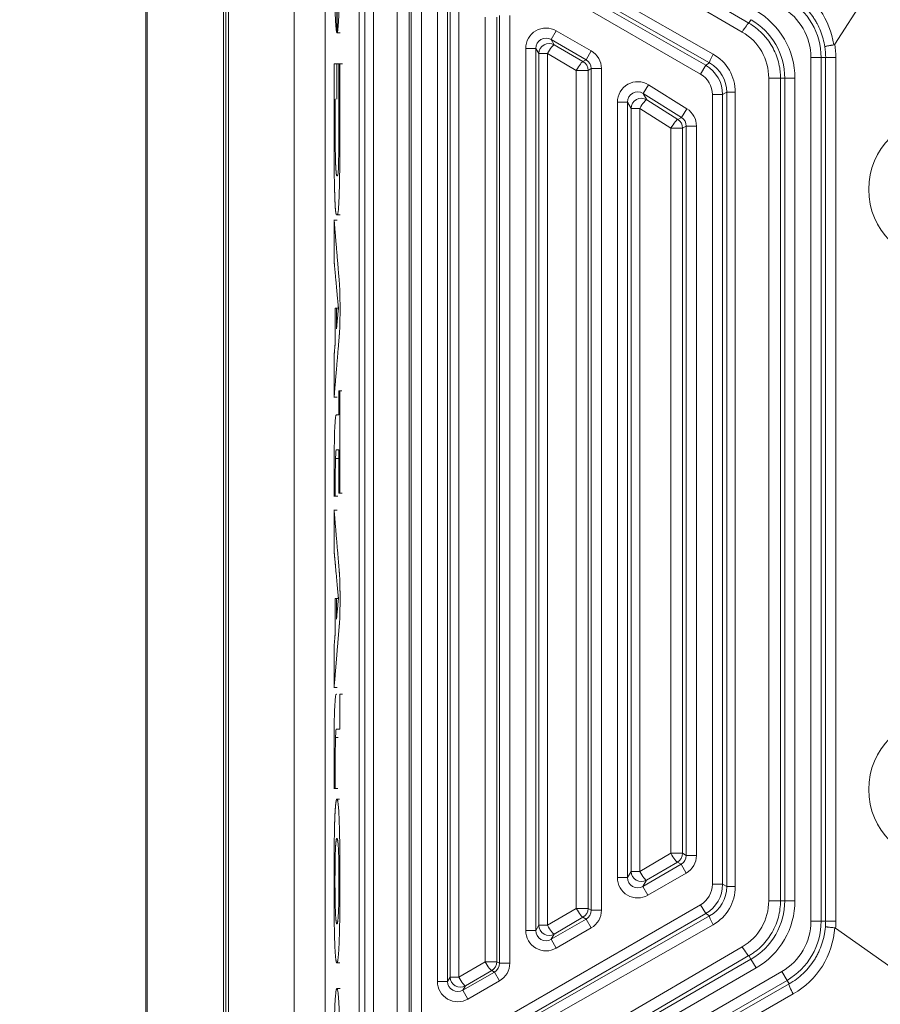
# Model space of a CAD drawing. Header units: millimetres. Extents: x 4 to 836, y 5 to 589.
# Tile 137 of 163: x 653 to 678, y 307 to 336. Entities that reach past the tile are written whole.
import ezdxf

# ---------------------------------------------------------------- set-up
doc = ezdxf.new("R2010")
doc.units = ezdxf.units.MM
doc.layers.add('1', color=7, linetype='Continuous', true_color=0xffffff)
doc.styles.add('ideas_simplex', font='simplex.shx')
doc.dimstyles.get("Standard").update_dxf_attribs({"dimtxt": 0.18, "dimasz": 0.18, "dimexe": 0.18, "dimexo": 0.0625, "dimgap": 0.09, "dimtad": 0, "dimtih": 1, "dimtoh": 1, "dimdec": 4, "dimzin": 0, "dimdsep": 46, "dimtxsty": 'Standard', "dimcen": 0.09, "dimadec": 0, "dimazin": 0, "dimtfac": 1, "dimtdec": 4, "dimtofl": 0, "dimtmove": 0, "dimatfit": 3, "dimfxl": 1, "dimtolj": 1, "dimtzin": 0, "dimarcsym": 0})

# ---------------------------------------------------------------- blocks, each defined once
blk = doc.blocks.new('_U5')
at = {"layer": '1', "color": 152, "lineweight": 13}
for p, q in [((691.391509, 321.859267), (806.925403, 321.859267)), ((663.165133, 260.359191), (806.925403, 260.359191))]:
    blk.add_line(p, q, dxfattribs=at)
at = {"layer": '1', "color": 27, "lineweight": 13}
blk.add_line((804.925403, 321.859267), (804.925403, 260.359191), dxfattribs=at)
at = {"layer": '1', "color": 87, "lineweight": 25}
for p, q in [((803.425403, 299.696729), (797.800403, 299.696729)), ((797.800403, 299.696729), (797.800403, 298.196729)), ((803.425403, 298.196729), (803.425403, 299.696729)), ((797.800403, 284.021729), (797.800403, 282.521729)), ((803.425403, 282.521729), (803.425403, 284.021729)), ((797.800403, 282.521729), (803.425403, 282.521729))]:
    blk.add_line(p, q, dxfattribs=at)
at = {"layer": '1', "color": 27, "lineweight": 18}
for points in [[(804.925403, 321.859267), (805.454384, 318.859269), (804.396422, 318.859265)], [(804.925403, 260.359191), (804.396422, 263.359189), (805.454384, 263.359193)]]:
    blk.add_solid(points, dxfattribs=at)
at = {"layer": '1', "color": 87, "linetype": 'Continuous', "lineweight": 25, "char_height": 3, "attachment_point": 7, "rotation": 90, "line_spacing_factor": 1.204819, "style": 'ideas_simplex'}
for s, insert in [('\\W1.2558;2.421', (803.271903, 283.969229)), ('\\W1.2097;61,5', (795.959403, 285.454229))]:
    blk.add_mtext(s, dxfattribs=dict(at, insert=insert))
blk = doc.blocks.new('_U6')
at = {"layer": '1', "color": 152, "lineweight": 13}
for p, q in [((707.915586, 361.359343), (604.33873, 361.359343)), ((696.641509, 245.904525), (604.338729, 245.904525))]:
    blk.add_line(p, q, dxfattribs=at)
at = {"layer": '1', "color": 27, "lineweight": 13}
blk.add_line((606.338729, 245.904525), (606.33873, 361.359343), dxfattribs=at)
at = {"layer": '1', "color": 87, "lineweight": 25}
for p, q in [((604.83873, 310.734434), (599.21373, 310.734434)), ((599.21373, 310.734434), (599.21373, 309.234434)), ((604.83873, 309.234434), (604.83873, 310.734434)), ((599.21373, 298.029434), (599.21373, 296.529434)), ((604.83873, 296.529434), (604.83873, 298.029434)), ((599.21373, 296.529434), (604.83873, 296.529434))]:
    blk.add_line(p, q, dxfattribs=at)
at = {"layer": '1', "color": 27, "lineweight": 18}
for points in [[(606.33873, 361.359343), (606.86771, 358.359345), (605.809749, 358.359341)], [(606.338729, 245.904525), (605.809749, 248.904523), (606.86771, 248.904527)]]:
    blk.add_solid(points, dxfattribs=at)
at = {"layer": '1', "color": 87, "linetype": 'Continuous', "lineweight": 25, "char_height": 3, "attachment_point": 7, "rotation": 90, "line_spacing_factor": 1.204819, "style": 'ideas_simplex'}
for s, insert in [('\\W1.1692;115,5', (597.37273, 296.491934)), ('\\W1.2097;4.55', (604.68523, 297.976934))]:
    blk.add_mtext(s, dxfattribs=dict(at, insert=insert))
blk = doc.blocks.new('_U10')
at = {"layer": '1', "color": 87, "lineweight": 25}
for p, q in [((662.54195, 381.752379), (661.04195, 381.752379)), ((661.04195, 381.752379), (661.04195, 376.127379)), ((675.24695, 381.752379), (673.74695, 381.752379)), ((675.24695, 376.127379), (675.24695, 381.752379)), ((661.04195, 376.127379), (662.54195, 376.127379)), ((673.74695, 376.127379), (675.24695, 376.127379))]:
    blk.add_line(p, q, dxfattribs=at)
at = {"layer": '1', "color": 152, "lineweight": 13}
for p, q in [((680.052674, 333.198102), (680.052674, 376.627379)), ((697.730343, 333.198102), (697.730343, 376.627379))]:
    blk.add_line(p, q, dxfattribs=at)
at = {"layer": '1', "color": 27, "lineweight": 13}
blk.add_line((697.730343, 374.627379), (661.04195, 374.627379), dxfattribs=at)
at = {"layer": '1', "color": 27, "lineweight": 18}
for points in [[(680.052674, 374.627379), (683.052672, 375.15636), (683.052676, 374.098398)], [(697.730343, 374.627379), (694.730345, 374.098398), (694.730341, 375.15636)]]:
    blk.add_solid(points, dxfattribs=at)
at = {"layer": '1', "color": 87, "linetype": 'Continuous', "lineweight": 25, "char_height": 3, "attachment_point": 7, "line_spacing_factor": 1.204819, "style": 'ideas_simplex'}
for s, insert in [('\\W1.2097;17,7', (662.51345, 383.887379)), ('\\W1.2097;.696', (662.51345, 376.574879))]:
    blk.add_mtext(s, dxfattribs=dict(at, insert=insert))

msp = doc.modelspace()

# ---------------------------------------------------------------- linework, layer by layer
at = {"layer": '1', "color": 9, "linetype": 'Continuous', "lineweight": 18}
for p, q in [((660.98, 352.993), (660.98, 268.726)), ((659.048, 271.246), (659.048, 350.473)), ((658.903, 340.324), (658.903, 281.394)), ((658.966, 281.298), (658.966, 340.421))]:
    msp.add_line(p, q, dxfattribs=at)
at = {"layer": '1', "color": 252, "linetype": 'Continuous', "lineweight": 18}
msp.add_line((661.892, 274.859), (661.892, 352.108), dxfattribs=at)
at = {"layer": '1', "color": 9, "linetype": 'Continuous', "lineweight": 13}
for p, q in [((656.616, 270.621), (656.616, 351.097)), ((656.657, 351.097), (656.657, 270.621))]:
    msp.add_line(p, q, dxfattribs=at)
at = {"layer": '1', "color": 27, "linetype": 'Continuous', "lineweight": 18}
for p, q in [((662.901, 347.587), (662.901, 296.131)), ((676.902, 334.978), (680.03, 339.823)), ((676.927, 308.939), (681.244, 305.875))]:
    msp.add_line(p, q, dxfattribs=at)
at = {"layer": '1', "color": 27, "linetype": 'Continuous', "lineweight": 13}
for p, q in [((664.896, 341.127), (674.376, 335.593)), ((674.179, 335.333), (664.699, 340.867)), ((672.952, 334.095), (663.281, 339.679)), ((663.431, 339.938), (673.102, 334.355)), ((664.699, 339.604), (673.321, 334.681)), ((673.218, 334.422), (664.596, 339.344)), ((663.062, 306.027), (663.062, 337.692)), ((663.315, 337.692), (663.315, 306.027)), ((664.02, 306.439), (664.02, 337.28)), ((664.367, 337.28), (664.367, 306.439)), ((664.431, 306.402), (664.431, 337.317)), ((664.731, 337.317), (664.731, 306.402)), ((665.202, 307.366), (665.202, 336.353)), ((665.502, 336.353), (665.502, 307.366)), ((665.576, 307.494), (665.576, 336.224)), ((665.829, 336.224), (665.829, 307.494)), ((666.606, 307.948), (666.606, 335.77)), ((666.953, 335.77), (666.953, 307.948)), ((667.031, 307.903), (667.031, 335.816)), ((667.331, 335.816), (667.331, 307.903)), ((674.376, 335.593), (674.436, 335.697)), ((668.701, 335.371), (668.551, 335.111)), ((668.701, 335.371), (669.731, 334.776)), ((669.581, 334.517), (668.551, 335.111)), ((668.551, 335.111), (668.64, 334.958)), ((667.802, 308.867), (667.802, 334.852)), ((667.802, 334.852), (668.102, 334.852)), ((668.102, 334.852), (668.102, 308.867)), ((668.19, 334.698), (668.102, 334.852)), ((668.64, 334.958), (669.488, 334.463)), ((669.731, 334.776), (669.581, 334.517)), ((668.19, 309.021), (668.19, 334.698)), ((668.19, 334.698), (668.443, 334.698)), ((668.443, 334.698), (668.443, 309.021)), ((669.291, 334.203), (668.443, 334.698)), ((669.488, 334.463), (669.581, 334.517)), ((676.202, 309.138), (676.202, 334.58)), ((676.502, 334.58), (676.202, 334.58)), ((676.502, 334.58), (676.502, 309.138)), ((676.635, 334.58), (676.502, 334.58)), ((676.635, 309.138), (676.635, 334.58)), ((676.935, 334.58), (676.935, 309.138)), ((669.291, 334.203), (669.638, 334.203)), ((669.291, 309.516), (669.291, 334.203)), ((669.731, 334.257), (669.638, 334.203)), ((669.638, 334.203), (669.638, 309.516)), ((669.731, 334.257), (670.031, 334.257)), ((669.731, 309.462), (669.731, 334.257)), ((670.031, 334.257), (670.031, 309.462)), ((673.102, 334.355), (672.952, 334.095)), ((673.102, 334.355), (673.218, 334.422)), ((674.96, 333.974), (675.307, 333.974)), ((674.96, 309.745), (674.96, 333.974)), ((675.307, 333.974), (675.431, 333.974)), ((675.307, 333.974), (675.307, 309.745)), ((675.731, 333.974), (675.431, 333.974)), ((675.431, 309.745), (675.431, 333.974)), ((675.731, 333.974), (675.731, 309.745)), ((671.26, 333.525), (671.419, 333.779)), ((671.419, 333.779), (672.549, 333.073)), ((670.502, 310.426), (670.502, 333.271)), ((670.502, 333.271), (670.802, 333.271)), ((670.802, 333.271), (670.802, 310.426)), ((670.905, 333.084), (670.802, 333.271)), ((672.39, 332.819), (671.26, 333.525)), ((671.26, 333.525), (671.364, 333.338)), ((671.364, 333.338), (672.282, 332.759)), ((673.302, 310.229), (673.302, 333.489)), ((673.602, 333.489), (673.302, 333.489)), ((673.721, 333.558), (673.602, 333.489)), ((673.602, 333.489), (673.602, 310.229)), ((673.721, 310.16), (673.721, 333.558)), ((673.974, 333.558), (673.721, 333.558)), ((673.974, 333.558), (673.974, 310.16)), ((670.905, 310.605), (670.905, 333.084)), ((671.158, 333.084), (670.905, 333.084)), ((671.158, 333.084), (671.158, 310.605)), ((672.076, 332.504), (671.158, 333.084)), ((672.39, 332.819), (672.549, 333.073)), ((672.282, 332.759), (672.39, 332.819)), ((672.076, 311.141), (672.076, 332.504)), ((672.423, 332.504), (672.076, 332.504)), ((672.531, 332.565), (672.423, 332.504)), ((672.423, 332.504), (672.423, 311.141)), ((672.531, 332.565), (672.831, 332.565)), ((672.531, 311.078), (672.531, 332.565)), ((672.831, 332.565), (672.831, 311.078)), ((671.158, 310.605), (672.076, 311.141)), ((672.423, 311.141), (672.076, 311.141)), ((672.423, 311.141), (672.531, 311.078)), ((672.531, 311.078), (672.831, 311.078)), ((671.251, 310.166), (672.381, 310.819)), ((672.273, 310.881), (671.355, 310.346)), ((672.381, 310.819), (672.273, 310.881)), ((672.531, 310.559), (672.381, 310.819)), ((670.502, 310.426), (670.802, 310.426)), ((670.802, 310.426), (670.905, 310.605)), ((671.158, 310.605), (670.905, 310.605)), ((672.531, 310.559), (671.401, 309.906)), ((671.355, 310.346), (671.251, 310.166)), ((671.401, 309.906), (671.251, 310.166)), ((673.602, 310.229), (673.302, 310.229)), ((673.602, 310.229), (673.721, 310.16)), ((673.974, 310.16), (673.721, 310.16)), ((663.281, 304.04), (672.952, 309.623)), ((668.443, 309.021), (669.291, 309.516)), ((669.291, 309.516), (669.638, 309.516)), ((669.638, 309.516), (669.731, 309.462)), ((673.102, 309.364), (672.952, 309.623)), ((674.96, 309.745), (675.307, 309.745)), ((675.307, 309.745), (675.431, 309.745)), ((675.731, 309.745), (675.431, 309.745)), ((673.102, 309.364), (663.431, 303.78)), ((664.596, 304.374), (673.218, 309.297)), ((668.551, 308.607), (669.581, 309.202)), ((669.488, 309.256), (668.64, 308.761)), ((669.581, 309.202), (669.488, 309.256)), ((669.581, 309.202), (669.731, 308.942)), ((669.731, 309.462), (670.031, 309.462)), ((673.218, 309.297), (673.102, 309.364)), ((673.321, 309.037), (664.699, 304.115)), ((668.102, 308.867), (668.19, 309.021)), ((668.19, 309.021), (668.443, 309.021)), ((669.731, 308.942), (668.701, 308.348)), ((676.502, 309.138), (676.202, 309.138)), ((676.502, 309.138), (676.635, 309.138)), ((667.802, 308.867), (668.102, 308.867)), ((668.64, 308.761), (668.551, 308.607)), ((664.699, 302.851), (674.179, 308.385)), ((668.551, 308.607), (668.701, 308.348)), ((674.376, 308.126), (664.896, 302.592)), ((674.376, 308.126), (674.436, 308.021)), ((663.451, 301.679), (674.436, 308.021)), ((674.586, 307.762), (663.601, 301.419)), ((665.829, 307.494), (666.606, 307.948)), ((666.606, 307.948), (666.953, 307.948)), ((666.953, 307.948), (667.031, 307.903)), ((667.031, 307.903), (667.331, 307.903)), ((674.586, 307.762), (674.436, 308.021)), ((663.281, 300.691), (675.347, 307.657)), ((665.502, 307.366), (665.576, 307.494)), ((665.576, 307.494), (665.829, 307.494)), ((665.951, 307.106), (666.881, 307.643)), ((666.803, 307.688), (666.026, 307.235)), ((666.881, 307.643), (666.803, 307.688)), ((666.881, 307.643), (667.031, 307.383)), ((675.497, 307.398), (675.347, 307.657)), ((675.497, 307.398), (663.431, 300.432)), ((664.719, 301.1), (675.558, 307.292)), ((665.202, 307.366), (665.502, 307.366)), ((666.026, 307.235), (665.951, 307.106)), ((667.031, 307.383), (666.101, 306.846)), ((675.497, 307.398), (675.558, 307.292)), ((675.683, 306.997), (664.844, 300.805)), ((665.951, 307.106), (666.101, 306.846))]:
    msp.add_line(p, q, dxfattribs=at)
at = {"layer": '1', "color": 7, "linetype": 'Continuous', "lineweight": 18}
for p, q in [((662.238, 335.31), (662.34, 335.31)), ((662.307, 334.398), (662.211, 334.398)), ((662.41, 334.398), (662.308, 334.398)), ((662.25, 329.792), (662.149, 329.792)), ((662.231, 329.944), (662.333, 329.944)), ((662.301, 327.203), (662.199, 327.203)), ((662.149, 324.582), (662.25, 324.582)), ((662.148, 321.661), (662.169, 321.661)), ((662.169, 321.661), (662.271, 321.661)), ((662.25, 321.244), (662.149, 321.244)), ((662.285, 318.645), (662.201, 318.645)), ((662.148, 316.029), (662.25, 316.029)), ((662.158, 313.054), (662.148, 313.054)), ((662.169, 313.054), (662.158, 313.054)), ((662.169, 313.054), (662.271, 313.054)), ((662.332, 307.153), (662.231, 307.153))]:
    msp.add_line(p, q, dxfattribs=at)
at = {"layer": '1', "color": 7, "linetype": 'Continuous', "lineweight": 13}
for p, q in [((662.199, 322.775), (662.281, 322.775)), ((662.199, 314.553), (662.281, 314.553))]:
    msp.add_line(p, q, dxfattribs=at)
at = {"layer": '1', "color": 27, "linetype": 'Continuous', "lineweight": 18}
for centre in [(680.053, 330.698), (680.053, 313.02)]:
    msp.add_circle(centre, 2.15, dxfattribs=at)
at = {"layer": '1', "color": 27, "linetype": 'Continuous', "lineweight": 13}
for centre, radius, start, end in [((674.492, 334.58), 2.01, 360, 60), ((673.442, 333.974), 2.29, 360, 60), ((674.492, 334.58), 1.71, 360, 60), ((674.492, 334.58), 2.443, 360, 9.3778), ((673.442, 309.745), 2.29, 300, 360), ((674.492, 309.138), 1.71, 300, 360), ((674.492, 309.138), 2.01, 300, 360), ((674.492, 309.138), 2.443, 355.31, 360)]:
    msp.add_arc(centre, radius, start, end, dxfattribs=at)
at = {"layer": '1', "color": 27, "linetype": 'Continuous', "lineweight": 18}
for centre, radius, start, end in [((673.442, 333.974), 1.99, 360, 60), ((674.492, 334.58), 2.144, 360, 8.6294), ((673.442, 309.745), 1.99, 300, 360), ((674.492, 309.138), 2.144, 355.8971, 360)]:
    msp.add_arc(centre, radius, start, end, dxfattribs=at)
at = {"layer": '1', "color": 27, "linetype": 'Continuous', "lineweight": 13}
for centre, major_axis, ratio, start_param, end_param in [((674.466, 334.597), (-2.045, 1.32), 0.999988, 3.86305, 4.767077), ((674.226, 335.333), (-0.151, -0.259), 0.135523, 3.176824, 4.791334), ((668.402, 334.85), (-0.301, 0.521), 0.99757, 5.237042, 7.329329), ((673.386, 333.974), (-1.574, 0), 0.999985, 3.141593, 4.184007), ((668.402, 334.85), (-0.151, 0.262), 0.992751, 5.237042, 7.329329), ((668.49, 334.698), (-0.26, -0.15), 0.99757, 3.666246, 5.758532), ((668.49, 334.698), (0.151, 0.259), 0.135523, 0.035232, 1.649742), ((669.431, 334.257), (0.52, 0.3), 0.999188, 5.759938, 6.806432), ((669.338, 334.203), (0.151, 0.259), 0.135523, 0.035232, 1.649742), ((669.338, 334.203), (-0.15, 0.26), 0.999188, 4.189142, 5.235636), ((669.431, 334.257), (-0.26, -0.15), 0.997569, 2.618346, 3.66484), ((673.368, 334.681), (0.149, 0.261), 0.136261, 1.64844, 3.106357), ((672.666, 333.553), (-1.254, -0.376), 0.992907, 2.852323, 3.898817), ((672.601, 333.489), (-0.866, -0.5), 0.999675, 2.618346, 3.66484), ((672.713, 333.553), (-0.965, -0.296), 0.990583, 2.846799, 3.893293), ((671.102, 333.269), (-0.292, 0.526), 0.997417, 5.219731, 7.34664), ((672.601, 333.489), (0.607, 0.35), 0.999188, 5.759938, 6.806432), ((671.102, 333.269), (-0.147, 0.264), 0.992297, 5.219731, 7.34664), ((671.205, 333.084), (-0.262, -0.145), 0.997417, 3.648934, 5.775844), ((671.205, 333.084), (0.16, 0.254), 0.132755, 0.035218, 1.654385), ((672.231, 332.564), (0.525, 0.291), 0.999204, 5.777279, 6.789092), ((672.123, 332.504), (0.16, 0.254), 0.132755, 0.035218, 1.654385), ((672.123, 332.504), (-0.145, 0.262), 0.999204, 4.206483, 5.218295), ((672.231, 332.564), (-0.263, -0.146), 0.997616, 2.635686, 3.647499), ((672.123, 311.141), (-0.151, 0.259), 0.135523, 1.491851, 3.106361), ((672.123, 311.141), (0.15, 0.26), 0.999188, 4.189142, 5.235636), ((672.231, 311.079), (-0.26, 0.15), 0.997569, 2.618346, 3.66484), ((672.231, 311.079), (0.52, -0.3), 0.999188, 5.759938, 6.806432), ((671.102, 310.427), (-0.301, -0.521), 0.99757, 5.237042, 7.329329), ((671.102, 310.427), (-0.151, -0.262), 0.992751, 5.237042, 7.329329), ((671.205, 310.605), (0.26, -0.15), 0.99757, 3.666246, 5.758532), ((671.205, 310.605), (-0.151, 0.259), 0.135523, 1.491851, 3.106361), ((672.601, 310.23), (0.607, -0.35), 0.999188, 5.759938, 6.806432), ((672.601, 310.23), (-0.866, 0.5), 0.999675, 2.618346, 3.66484), ((672.713, 310.165), (-0.965, 0.296), 0.990583, 2.389893, 3.436387), ((672.666, 310.165), (-1.254, 0.376), 0.992907, 2.384368, 3.430862), ((669.338, 309.516), (-0.151, 0.259), 0.135523, 1.491851, 3.106361), ((669.338, 309.516), (0.15, 0.26), 0.999188, 4.189142, 5.235636), ((673.386, 309.745), (-1.574, 0), 0.999985, 2.099178, 3.141593), ((669.431, 309.462), (-0.26, 0.15), 0.997569, 2.618346, 3.66484), ((669.431, 309.462), (0.52, -0.3), 0.999188, 5.759938, 6.806432), ((673.368, 309.037), (0.149, -0.261), 0.136261, 3.176828, 4.634745), ((668.49, 309.021), (0.26, -0.15), 0.99757, 3.666246, 5.758532), ((668.49, 309.021), (-0.151, 0.259), 0.135523, 1.491851, 3.106361), ((674.474, 309.113), (-1.41, -1.987), 0.999987, 1.136202, 2.119535), ((668.402, 308.868), (-0.301, -0.521), 0.99757, 5.237042, 7.329329), ((668.402, 308.868), (-0.151, -0.262), 0.992751, 5.237042, 7.329329), ((674.226, 308.385), (-0.151, 0.259), 0.135523, 1.491851, 3.106361), ((666.653, 307.948), (-0.151, 0.259), 0.135523, 1.491851, 3.106361), ((666.653, 307.948), (0.15, 0.26), 0.999188, 4.189142, 5.235636), ((666.731, 307.903), (-0.26, 0.15), 0.997569, 2.618346, 3.66484), ((666.731, 307.903), (0.52, -0.3), 0.999188, 5.759938, 6.806432), ((665.876, 307.494), (0.26, -0.15), 0.99757, 3.666246, 5.758532), ((665.876, 307.494), (-0.151, 0.259), 0.135523, 1.491851, 3.106361), ((665.802, 307.367), (-0.301, -0.521), 0.99757, 5.237042, 7.329329), ((665.802, 307.367), (-0.151, -0.262), 0.992751, 5.237042, 7.329329), ((675.707, 307.032), (-0.149, 0.26), 0.129405, 0.035203, 1.630792)]:
    msp.add_ellipse(centre, major_axis=major_axis, ratio=ratio, start_param=start_param, end_param=end_param, dxfattribs=at)
at = {"layer": '1', "color": 7, "linetype": 'Continuous', "lineweight": 18}
for points, degree, knots in [([(662.162, 337.641), (662.163, 337.641), (662.167, 337.639), (662.174, 337.633), (662.192, 337.607), (662.217, 337.451), (662.226, 337.322), (662.228, 337.223), (662.23, 337.146), (662.234, 336.923), (662.237, 336.527), (662.239, 335.948), (662.24, 335.547), (662.24, 335.309), (662.24, 335.309), (662.24, 335.309), (662.24, 335.309), (662.24, 335.309), (662.239, 335.31), (662.239, 335.31)], 5, [0, 0, 0, 0, 0, 0, 0.055848, 0.123288, 0.190727, 0.258166, 0.325606, 0.393045, 0.460485, 0.527924, 0.595364, 0.662803, 0.730242, 0.797682, 0.865121, 0.932561, 1, 1, 1, 1, 1, 1]), ([(662.239, 335.31), (662.239, 335.311), (662.238, 335.313), (662.235, 335.318), (662.23, 335.334), (662.216, 335.425), (662.201, 335.616), (662.184, 335.972), (662.172, 336.399), (662.162, 336.974), (662.159, 337.321), (662.159, 337.512), (662.159, 337.581), (662.159, 337.606), (662.159, 337.613)], 5, [0, 0, 0, 0, 0, 0, 0.105491, 0.210983, 0.316474, 0.421966, 0.527457, 0.632949, 0.73844, 0.843932, 0.949423, 1, 1, 1, 1, 1, 1]), ([(662.318, 334.398), (662.319, 334.398), (662.321, 334.398), (662.325, 334.398), (662.328, 334.398), (662.328, 334.398), (662.328, 334.398), (662.328, 333.735), (662.328, 333.008), (662.328, 332.265), (662.328, 332.237), (662.328, 331.574), (662.322, 331.065), (662.314, 330.76), (662.304, 330.404), (662.289, 330.113), (662.27, 329.941), (662.244, 329.941), (662.219, 329.941), (662.205, 330.02), (662.195, 330.122), (662.188, 330.231), (662.179, 330.432), (662.17, 330.769), (662.163, 331.026), (662.159, 331.42), (662.158, 331.939), (662.158, 331.939), (662.158, 332.217), (662.158, 332.217), (662.158, 332.217), (662.158, 332.588), (662.158, 332.903), (662.158, 333.338), (662.158, 333.782), (662.158, 334.072), (662.159, 334.398), (662.159, 334.398), (662.159, 334.398), (662.168, 334.398), (662.176, 334.398), (662.191, 334.398), (662.202, 334.398), (662.209, 334.398), (662.213, 334.398), (662.213, 334.398)], 6, [0, 0, 0, 0, 0, 0, 0, 0.010572, 0.036609, 0.062645, 0.088681, 0.114718, 0.140754, 0.16679, 0.192826, 0.218863, 0.244899, 0.270935, 0.296972, 0.323008, 0.349044, 0.37508, 0.401117, 0.427153, 0.453189, 0.479226, 0.505262, 0.531298, 0.557335, 0.583371, 0.609407, 0.635443, 0.66148, 0.687516, 0.713552, 0.739589, 0.765625, 0.791661, 0.817698, 0.843734, 0.86977, 0.895806, 0.921843, 0.947879, 0.973915, 0.999952, 1, 1, 1, 1, 1, 1, 1]), ([(662.192, 332.424), (662.192, 332.393), (662.192, 332.333), (662.192, 332.23), (662.193, 331.984), (662.194, 331.718), (662.197, 331.558), (662.203, 331.417), (662.211, 331.294), (662.218, 331.18), (662.228, 331.093), (662.244, 331.093), (662.271, 331.093), (662.284, 331.228), (662.291, 331.444), (662.295, 331.783), (662.295, 332.308), (662.295, 332.381), (662.295, 332.931), (662.295, 333.468), (662.295, 333.926), (662.295, 334.398), (662.295, 334.398), (662.295, 334.398), (662.299, 334.398), (662.304, 334.398), (662.307, 334.398), (662.309, 334.398)], 6, [0, 0, 0, 0, 0, 0, 0, 0.046053, 0.092105, 0.138158, 0.18421, 0.230263, 0.276315, 0.322368, 0.36842, 0.414473, 0.460525, 0.506578, 0.55263, 0.598683, 0.644736, 0.690788, 0.736841, 0.782893, 0.828946, 0.874998, 0.921051, 0.967103, 1, 1, 1, 1, 1, 1, 1]), ([(662.221, 334.398), (662.222, 334.398), (662.226, 334.398), (662.232, 334.398), (662.237, 334.398), (662.243, 334.398), (662.243, 334.398), (662.243, 334.398), (662.243, 334.126), (662.243, 333.885), (662.243, 333.638), (662.243, 333.371), (662.243, 333.361), (662.243, 333.36), (662.241, 333.36), (662.238, 333.36), (662.237, 333.36)], 6, [0, 0, 0, 0, 0, 0, 0, 0.051677, 0.148744, 0.245811, 0.342878, 0.439944, 0.537011, 0.634078, 0.731145, 0.828212, 0.925278, 1, 1, 1, 1, 1, 1, 1]), ([(662.199, 333.36), (662.199, 333.36), (662.197, 333.36), (662.195, 333.36), (662.192, 333.36), (662.192, 333.36), (662.192, 333.36), (662.192, 333.172), (662.192, 332.916), (662.192, 332.637), (662.192, 332.518), (662.192, 332.455), (662.192, 332.424)], 6, [0, 0, 0, 0, 0, 0, 0, 0.028736, 0.190613, 0.352491, 0.514368, 0.676245, 0.838123, 1, 1, 1, 1, 1, 1, 1]), ([(662.209, 327.203), (662.21, 327.203), (662.213, 327.203), (662.217, 327.203), (662.222, 327.203), (662.227, 327.203), (662.227, 327.201), (662.227, 327.184), (662.227, 326.955), (662.227, 326.569), (662.227, 326.569), (662.227, 326.569), (662.246, 326.778), (662.262, 326.943), (662.286, 327.194), (662.286, 327.194), (662.286, 327.194), (662.254, 327.538), (662.21, 328.014), (662.175, 328.403), (662.158, 328.586), (662.158, 328.586), (662.158, 328.586), (662.158, 328.902), (662.158, 329.179), (662.158, 329.467), (662.158, 329.806), (662.158, 329.806), (662.158, 329.806), (662.17, 329.663), (662.176, 329.596), (662.193, 329.384), (662.226, 328.987), (662.266, 328.51), (662.29, 328.229), (662.315, 327.924), (662.316, 327.915), (662.325, 327.799), (662.333, 327.52), (662.333, 327.174), (662.333, 326.848), (662.326, 326.579), (662.316, 326.454), (662.316, 326.454), (662.316, 326.454), (662.316, 326.454), (662.316, 326.454), (662.316, 326.454), (662.316, 326.452), (662.316, 326.451)], 8, [0, 0, 0, 0, 0, 0, 0, 0, 0, 0.00961, 0.033766, 0.057922, 0.082078, 0.106234, 0.130389, 0.154545, 0.178701, 0.202857, 0.227013, 0.251169, 0.275325, 0.29948, 0.323636, 0.347792, 0.371948, 0.396104, 0.42026, 0.444416, 0.468571, 0.492727, 0.516883, 0.541039, 0.565195, 0.589351, 0.613506, 0.637662, 0.661818, 0.685974, 0.71013, 0.734286, 0.758442, 0.782597, 0.806753, 0.830909, 0.855065, 0.879221, 0.903377, 0.927532, 0.951688, 0.975844, 1, 1, 1, 1, 1, 1, 1, 1, 1]), ([(662.316, 326.451), (662.315, 326.45), (662.315, 326.446), (662.314, 326.435), (662.311, 326.401), (662.302, 326.294), (662.277, 325.991), (662.262, 325.808), (662.236, 325.499), (662.208, 325.161), (662.181, 324.845), (662.169, 324.699), (662.158, 324.571), (662.158, 324.571), (662.158, 324.571), (662.158, 324.794), (662.158, 325.031), (662.158, 325.385), (662.158, 325.791), (662.158, 325.791), (662.158, 325.791), (662.169, 325.924), (662.179, 326.035), (662.192, 326.195), (662.192, 326.195), (662.192, 326.195), (662.192, 326.646), (662.192, 326.908), (662.192, 327.163), (662.192, 327.197), (662.192, 327.202), (662.194, 327.203), (662.197, 327.203), (662.2, 327.203), (662.201, 327.203)], 8, [0, 0, 0, 0, 0, 0, 0, 0, 0, 0.037101, 0.074203, 0.111304, 0.148406, 0.185507, 0.222609, 0.25971, 0.296812, 0.333913, 0.371014, 0.408116, 0.445217, 0.482319, 0.51942, 0.556522, 0.593623, 0.630725, 0.667826, 0.704928, 0.742029, 0.77913, 0.816232, 0.853333, 0.890435, 0.927536, 0.964638, 1, 1, 1, 1, 1, 1, 1, 1, 1]), ([(662.304, 324.763), (662.298, 324.763), (662.294, 324.763), (662.294, 324.763), (662.294, 324.763), (662.294, 324.053), (662.294, 324.053)], 3, [0, 0, 0, 0, 0.259467, 0.259467, 0.259467, 1, 1, 1, 1]), ([(662.294, 324.053), (662.294, 324.053), (662.231, 324.053), (662.231, 324.053), (662.201, 324.053), (662.19, 323.976), (662.178, 323.687)], 3, [0, 0, 0, 0, 0.5, 0.5, 0.5, 1, 1, 1, 1]), ([(662.178, 323.687), (662.165, 323.38), (662.158, 322.91), (662.158, 322.17), (662.158, 322.17), (662.158, 321.814), (662.158, 321.814), (662.158, 321.661), (662.158, 321.661), (662.158, 321.661), (662.192, 321.661), (662.192, 321.661), (662.192, 321.661), (662.192, 321.699), (662.192, 321.699), (662.192, 322.372), (662.194, 322.592), (662.199, 322.775)], 3, [0, 0, 0, 0, 0.166667, 0.166667, 0.166667, 0.333333, 0.333333, 0.5, 0.5, 0.5, 0.666667, 0.666667, 0.666667, 0.833333, 0.833333, 0.833333, 1, 1, 1, 1]), ([(662.226, 323.024), (662.228, 323.024), (662.229, 323.024), (662.231, 323.025), (662.231, 323.025), (662.294, 323.025), (662.294, 323.025), (662.294, 323.025), (662.294, 321.747), (662.294, 321.747), (662.294, 321.747), (662.304, 321.747), (662.313, 321.747)], 3, [0, 0, 0, 0, 0.047542, 0.047542, 0.047542, 0.425176, 0.425176, 0.425176, 0.80281, 0.80281, 0.80281, 1, 1, 1, 1]), ([(662.212, 318.645), (662.213, 318.644), (662.217, 318.644), (662.222, 318.643), (662.227, 318.638), (662.227, 318.601), (662.227, 318.353), (662.227, 318.02), (662.227, 318.02), (662.227, 318.02), (662.239, 318.157), (662.271, 318.485), (662.286, 318.645), (662.286, 318.645), (662.286, 318.645), (662.266, 318.86), (662.225, 319.308), (662.193, 319.666), (662.166, 319.961), (662.158, 320.047), (662.158, 320.047), (662.158, 320.047), (662.158, 320.276), (662.158, 320.952), (662.158, 321.257), (662.158, 321.257), (662.158, 321.257), (662.177, 321.032), (662.217, 320.553), (662.245, 320.218), (662.276, 319.852), (662.304, 319.515), (662.315, 319.384), (662.315, 319.384), (662.325, 319.259), (662.333, 318.971), (662.333, 318.635), (662.333, 318.308), (662.326, 318.03), (662.316, 317.915), (662.316, 317.915), (662.316, 317.915), (662.316, 317.915), (662.316, 317.915), (662.316, 317.915), (662.316, 317.914), (662.316, 317.913)], 7, [0, 0, 0, 0, 0, 0, 0, 0, 0.021916, 0.046368, 0.07082, 0.095272, 0.144176, 0.168629, 0.193081, 0.217533, 0.241985, 0.266437, 0.290889, 0.315341, 0.339793, 0.364245, 0.388697, 0.41315, 0.437602, 0.462054, 0.486506, 0.510958, 0.53541, 0.559862, 0.584314, 0.608766, 0.633218, 0.657671, 0.682123, 0.706575, 0.731027, 0.755479, 0.779931, 0.804383, 0.828835, 0.853287, 0.877739, 0.902192, 0.926644, 0.951096, 0.975548, 1, 1, 1, 1, 1, 1, 1, 1]), ([(662.315, 317.91), (662.315, 317.907), (662.315, 317.901), (662.313, 317.881), (662.308, 317.823), (662.293, 317.645), (662.257, 317.214), (662.222, 316.783), (662.189, 316.397), (662.165, 316.11), (662.158, 316.022), (662.158, 316.022), (662.158, 316.022), (662.158, 316.274), (662.158, 316.625), (662.158, 316.979), (662.158, 317.242), (662.158, 317.242), (662.158, 317.242), (662.177, 317.462), (662.192, 317.636), (662.192, 317.636), (662.192, 317.636), (662.192, 317.872), (662.192, 318.392), (662.192, 318.636), (662.192, 318.644), (662.192, 318.645), (662.197, 318.645), (662.202, 318.645), (662.205, 318.645), (662.206, 318.645)], 7, [0, 0, 0, 0, 0, 0, 0, 0, 0.040402, 0.080805, 0.121207, 0.161609, 0.202012, 0.242414, 0.282816, 0.323219, 0.363621, 0.404024, 0.444426, 0.484828, 0.525231, 0.565633, 0.606035, 0.646438, 0.68684, 0.727242, 0.767645, 0.808047, 0.848449, 0.888852, 0.929254, 0.969657, 1, 1, 1, 1, 1, 1, 1, 1]), ([(662.238, 315.83), (662.233, 315.83), (662.231, 315.83), (662.231, 315.83), (662.201, 315.83), (662.187, 315.753), (662.176, 315.475)], 3, [0, 0, 0, 0, 0.141621, 0.141621, 0.141621, 1, 1, 1, 1]), ([(662.176, 315.475), (662.162, 315.158), (662.158, 314.687), (662.158, 313.957), (662.158, 313.957), (662.158, 313.592), (662.158, 313.592), (662.158, 313.054), (662.158, 313.054), (662.158, 313.054), (662.192, 313.054), (662.192, 313.054), (662.192, 313.054), (662.192, 313.477), (662.192, 313.477), (662.192, 314.159), (662.194, 314.37), (662.199, 314.553)], 3, [0, 0, 0, 0, 0.166667, 0.166667, 0.166667, 0.333333, 0.333333, 0.5, 0.5, 0.5, 0.666667, 0.666667, 0.666667, 0.833333, 0.833333, 0.833333, 1, 1, 1, 1])]:
    msp.add_open_spline(points, degree=degree, knots=knots, dxfattribs=at)
for points, degree in [([(662.329, 337.641), (662.329, 337.64), (662.329, 337.638), (662.329, 337.633), (662.329, 337.619), (662.329, 337.592), (662.329, 337.55), (662.329, 337.455), (662.328, 337.357), (662.327, 337.201), (662.325, 336.995), (662.32, 336.642), (662.313, 336.296), (662.303, 335.994), (662.294, 335.765), (662.283, 335.567), (662.276, 335.49), (662.271, 335.428), (662.264, 335.372), (662.26, 335.342), (662.257, 335.332), (662.254, 335.322), (662.252, 335.315), (662.249, 335.311), (662.248, 335.31), (662.248, 335.309), (662.248, 335.318), (662.248, 335.331), (662.248, 335.359), (662.248, 335.39), (662.248, 335.449), (662.248, 335.532), (662.248, 335.971), (662.25, 336.452), (662.252, 336.676), (662.254, 336.919), (662.256, 337.099), (662.259, 337.223), (662.261, 337.291), (662.266, 337.386), (662.275, 337.478), (662.286, 337.547), (662.298, 337.593), (662.308, 337.619), (662.314, 337.63), (662.32, 337.637), (662.323, 337.64), (662.326, 337.641), (662.327, 337.642), (662.328, 337.642), (662.329, 337.642), (662.329, 337.642), (662.329, 337.642), (662.329, 337.642), (662.329, 337.642), (662.329, 337.641), (662.329, 337.641)], 6), ([(662.239, 335.31), (662.321, 335.31)], 1), ([(662.385, 324.763), (662.304, 324.763)], 1), ([(662.294, 323.024), (662.231, 323.024)], 1), ([(662.313, 321.747), (662.394, 321.747)], 1), ([(662.328, 315.83), (662.41, 315.83)], 1), ([(662.24, 307.915), (662.241, 307.915), (662.243, 307.916), (662.248, 307.918), (662.261, 307.932), (662.279, 308.018), (662.302, 308.363), (662.315, 308.703), (662.323, 309.08), (662.329, 309.582), (662.331, 309.996), (662.331, 310.326), (662.331, 310.723), (662.328, 311.247), (662.318, 311.806), (662.307, 312.206), (662.291, 312.49), (662.268, 312.69), (662.251, 312.737), (662.24, 312.737), (662.231, 312.737), (662.219, 312.703), (662.202, 312.581), (662.186, 312.377), (662.176, 312.142), (662.172, 311.959), (662.166, 311.759), (662.158, 311.241), (662.155, 310.592), (662.155, 310.259), (662.155, 310.094), (662.156, 309.692), (662.16, 309.222), (662.167, 308.806), (662.175, 308.507), (662.188, 308.226), (662.207, 307.984), (662.227, 307.915), (662.239, 307.915), (662.239, 307.915), (662.239, 307.915), (662.239, 307.915), (662.239, 307.915), (662.24, 307.915), (662.24, 307.915)], 6), ([(662.319, 312.735), (662.279, 312.735), (662.238, 312.735)], 2), ([(662.239, 309.059), (662.239, 309.059), (662.238, 309.06), (662.236, 309.061), (662.233, 309.065), (662.228, 309.075), (662.221, 309.102), (662.21, 309.167), (662.201, 309.276), (662.192, 309.498), (662.185, 309.815), (662.184, 310.114), (662.184, 310.316), (662.184, 310.458), (662.185, 310.724), (662.188, 310.974), (662.193, 311.158), (662.199, 311.325), (662.207, 311.441), (662.22, 311.556), (662.231, 311.587), (662.241, 311.584), (662.251, 311.584), (662.264, 311.55), (662.279, 311.417), (662.289, 311.257), (662.299, 310.929), (662.302, 310.599), (662.302, 310.316), (662.302, 310.152), (662.301, 309.889), (662.295, 309.566), (662.286, 309.32), (662.269, 309.113), (662.253, 309.058), (662.242, 309.058), (662.242, 309.058), (662.242, 309.058), (662.242, 309.058), (662.242, 309.058), (662.241, 309.058), (662.24, 309.058), (662.24, 309.058), (662.239, 309.059)], 9), ([(662.24, 307.915), (662.281, 307.915), (662.322, 307.915)], 2), ([(662.192, 303.894), (662.192, 303.897), (662.192, 303.903), (662.192, 303.92), (662.192, 303.969), (662.192, 304.099), (662.192, 304.223), (662.192, 304.359), (662.192, 304.687), (662.192, 304.687), (662.192, 305.04), (662.193, 305.322), (662.199, 305.631), (662.202, 305.722), (662.206, 305.782), (662.215, 305.926), (662.227, 306.013), (662.244, 306.013), (662.255, 306.013), (662.269, 305.961), (662.282, 305.772), (662.292, 305.468), (662.294, 305.078), (662.294, 304.726), (662.294, 304.726), (662.294, 304.295), (662.294, 304.127), (662.294, 303.978), (662.294, 303.736), (662.294, 303.736), (662.294, 303.736), (662.3, 303.736), (662.309, 303.736), (662.318, 303.736), (662.328, 303.736), (662.328, 303.736), (662.328, 303.736), (662.328, 304.076), (662.328, 304.289), (662.328, 304.49), (662.328, 304.841), (662.328, 304.841), (662.328, 305.145), (662.327, 305.517), (662.32, 306.025), (662.316, 306.258), (662.312, 306.397), (662.305, 306.641), (662.294, 306.854), (662.27, 307.097), (662.255, 307.156), (662.241, 307.156), (662.227, 307.156), (662.21, 307.093), (662.192, 306.888), (662.181, 306.68), (662.174, 306.495), (662.172, 306.397), (662.168, 306.252), (662.161, 305.9), (662.159, 305.445), (662.158, 305.158), (662.158, 305.158), (662.158, 304.889), (662.158, 304.889), (662.158, 304.889), (662.158, 304.239), (662.158, 303.448), (662.158, 303.448), (662.158, 303.293), (662.16, 303.105), (662.161, 303.033), (662.163, 302.955), (662.166, 302.864), (662.169, 302.812), (662.171, 302.772), (662.177, 302.709), (662.18, 302.709), (662.184, 302.709), (662.184, 302.709), (662.194, 302.709), (662.215, 302.709), (662.226, 302.709), (662.238, 302.709), (662.243, 302.709), (662.243, 302.709), (662.243, 302.709), (662.243, 302.914), (662.243, 303.297), (662.243, 303.608), (662.243, 303.736), (662.243, 303.736), (662.243, 303.736), (662.237, 303.736), (662.227, 303.736), (662.22, 303.736), (662.216, 303.736), (662.209, 303.736), (662.204, 303.736), (662.202, 303.736), (662.197, 303.736), (662.197, 303.736), (662.194, 303.736), (662.193, 303.737), (662.192, 303.737), (662.192, 303.759), (662.192, 303.803), (662.192, 303.89), (662.192, 303.89), (662.192, 303.89), (662.192, 303.89), (662.192, 303.89), (662.192, 303.89), (662.192, 303.892), (662.192, 303.894)], 7)]:
    msp.add_open_spline(points, degree=degree, dxfattribs=at)
at = {"layer": '1', "color": 27, "linetype": 'Continuous', "lineweight": 13}
for points, knots in [([(676.611, 334.902), (676.598, 334.981), (676.582, 335.059), (676.555, 335.156), (676.55, 335.176), (676.538, 335.214), (676.519, 335.272), (676.499, 335.328), (676.454, 335.439), (676.421, 335.512), (676.364, 335.617), (676.344, 335.652), (676.313, 335.703), (676.302, 335.72), (676.28, 335.754), (676.224, 335.837), (676.114, 335.978), (676.004, 336.092), (675.916, 336.173), (675.886, 336.199), (675.824, 336.249), (675.792, 336.274), (675.695, 336.345), (675.628, 336.388), (675.558, 336.428)], [0, 0, 0, 0, 0.125, 0.125, 0.15625, 0.15625, 0.1875, 0.25, 0.25, 0.375, 0.375, 0.4375, 0.4375, 0.46875, 0.46875, 0.5, 0.625, 0.75, 0.75, 0.8125, 0.8125, 0.875, 0.875, 1, 1, 1, 1]), ([(674.376, 335.593), (674.447, 335.552), (674.581, 335.461), (674.703, 335.354), (674.789, 335.268), (674.817, 335.238), (674.871, 335.176), (674.897, 335.144), (674.971, 335.047), (675.016, 334.98), (675.097, 334.839), (675.133, 334.766), (675.196, 334.614), (675.222, 334.537), (675.264, 334.38), (675.28, 334.3), (675.296, 334.179), (675.3, 334.138), (675.305, 334.056), (675.307, 334.015), (675.307, 333.974)], [0, 0, 0, 0, 0.125, 0.25, 0.25, 0.3125, 0.3125, 0.375, 0.375, 0.5, 0.5, 0.625, 0.625, 0.75, 0.75, 0.875, 0.875, 0.9375, 0.9375, 1, 1, 1, 1]), ([(676.635, 334.58), (676.636, 334.58), (676.645, 334.58), (676.676, 334.58), (676.699, 334.58), (676.754, 334.58), (676.787, 334.58), (676.858, 334.58), (676.896, 334.58), (676.935, 334.58)], [0, 0, 0, 0, 0.25, 0.25, 0.5, 0.5, 0.75, 0.75, 1, 1, 1, 1]), ([(675.307, 309.745), (675.307, 309.662), (675.301, 309.581), (675.28, 309.42), (675.264, 309.34), (675.233, 309.222), (675.221, 309.182), (675.194, 309.104), (675.18, 309.066), (675.133, 308.953), (675.097, 308.88), (675.016, 308.74), (674.971, 308.672), (674.872, 308.541), (674.818, 308.48), (674.704, 308.365), (674.643, 308.312), (674.547, 308.237), (674.514, 308.214), (674.446, 308.168), (674.412, 308.146), (674.376, 308.126)], [0, 0, 0, 0, 0.125, 0.125, 0.25, 0.25, 0.3125, 0.3125, 0.375, 0.375, 0.5, 0.5, 0.625, 0.625, 0.75, 0.75, 0.875, 0.875, 0.9375, 0.9375, 1, 1, 1, 1]), ([(675.558, 307.292), (675.634, 307.335), (675.779, 307.431), (675.912, 307.543), (676.006, 307.633), (676.037, 307.664), (676.096, 307.728), (676.125, 307.761), (676.207, 307.862), (676.258, 307.932), (676.328, 308.042), (676.35, 308.079), (676.381, 308.137), (676.392, 308.156), (676.411, 308.195), (676.421, 308.214), (676.467, 308.312), (676.532, 308.473), (676.576, 308.64), (676.598, 308.747), (676.602, 308.768), (676.609, 308.811), (676.612, 308.833), (676.622, 308.898), (676.626, 308.941), (676.63, 308.985)], [0, 0, 0, 0, 0.125, 0.25, 0.25, 0.3125, 0.3125, 0.375, 0.375, 0.5, 0.5, 0.5625, 0.5625, 0.59375, 0.59375, 0.625, 0.625, 0.75, 0.875, 0.875, 0.90625, 0.90625, 0.9375, 0.9375, 1, 1, 1, 1]), ([(676.635, 309.138), (676.636, 309.138), (676.645, 309.138), (676.676, 309.138), (676.699, 309.138), (676.754, 309.138), (676.787, 309.138), (676.858, 309.138), (676.896, 309.138), (676.935, 309.138)], [0, 0, 0, 0, 0.25, 0.25, 0.5, 0.5, 0.75, 0.75, 1, 1, 1, 1])]:
    msp.add_open_spline(points, degree=3, knots=knots, dxfattribs=at)
at = {"layer": '1', "color": 27, "linetype": 'Continuous', "lineweight": 18}
for points, knots in [([(676.611, 334.902), (676.611, 334.902), (676.611, 334.902), (676.612, 334.903), (676.612, 334.903), (676.614, 334.904), (676.615, 334.905), (676.621, 334.907), (676.626, 334.908), (676.636, 334.911), (676.639, 334.912), (676.648, 334.914), (676.652, 334.915), (676.666, 334.918), (676.677, 334.921), (676.695, 334.924), (676.701, 334.926), (676.714, 334.928), (676.721, 334.929), (676.742, 334.933), (676.757, 334.936), (676.781, 334.94), (676.789, 334.942), (676.805, 334.945), (676.813, 334.946), (676.839, 334.95), (676.856, 334.953), (676.874, 334.956)], [0, 0, 0, 0, 0.03125, 0.03125, 0.0625, 0.0625, 0.125, 0.125, 0.25, 0.25, 0.3125, 0.3125, 0.375, 0.375, 0.5, 0.5, 0.5625, 0.5625, 0.625, 0.625, 0.75, 0.75, 0.8125, 0.8125, 0.875, 0.875, 1, 1, 1, 1]), ([(676.874, 334.956), (676.88, 334.957), (676.886, 334.96), (676.895, 334.968), (676.899, 334.973), (676.902, 334.978)], [0, 0, 0, 0, 0.5, 0.5, 1, 1, 1, 1]), ([(676.63, 308.985), (676.63, 308.984), (676.632, 308.982), (676.64, 308.98), (676.646, 308.978), (676.66, 308.975), (676.668, 308.974), (676.688, 308.97), (676.699, 308.968), (676.718, 308.966), (676.725, 308.965), (676.739, 308.963), (676.746, 308.962), (676.768, 308.96), (676.783, 308.958), (676.808, 308.955), (676.817, 308.955), (676.834, 308.953), (676.843, 308.952), (676.869, 308.95), (676.887, 308.948), (676.905, 308.947)], [0, 0, 0, 0, 0.125, 0.125, 0.25, 0.25, 0.375, 0.375, 0.5, 0.5, 0.5625, 0.5625, 0.625, 0.625, 0.75, 0.75, 0.8125, 0.8125, 0.875, 0.875, 1, 1, 1, 1]), ([(676.927, 308.939), (676.923, 308.941), (676.92, 308.943), (676.913, 308.946), (676.909, 308.947), (676.905, 308.947)], [0, 0, 0, 0, 0.5, 0.5, 1, 1, 1, 1])]:
    msp.add_open_spline(points, degree=3, knots=knots, dxfattribs=at)
at = {"layer": '1', "color": 7, "linetype": 'Continuous', "lineweight": 13}
for points, knots in [([(662.313, 321.747), (662.321, 321.747), (662.328, 321.747), (662.328, 321.747), (662.328, 321.747), (662.328, 324.763), (662.328, 324.763), (662.328, 324.763), (662.314, 324.763), (662.304, 324.763)], [0, 0, 0, 0, 0.224602, 0.224602, 0.224602, 0.694648, 0.694648, 0.694648, 1, 1, 1, 1]), ([(662.199, 314.553), (662.208, 314.821), (662.219, 314.778), (662.231, 314.802), (662.231, 314.802), (662.328, 314.802), (662.328, 314.802), (662.328, 314.802), (662.328, 315.83), (662.328, 315.83)], [0, 0, 0, 0, 0.333333, 0.333333, 0.333333, 0.666667, 0.666667, 0.666667, 1, 1, 1, 1])]:
    msp.add_open_spline(points, degree=3, knots=knots, dxfattribs=at)
msp.add_open_spline([(662.199, 322.775), (662.207, 323.018), (662.216, 323.025), (662.226, 323.024)], degree=3, dxfattribs=at)

# ---------------------------------------------------------------- dimensions: what is measured, and where the dimension line sits
at = {"layer": '1', "color": 87, "linetype": 'Continuous', "lineweight": 25}
dim = msp.add_linear_dim(base=(680.053, 374.627), p1=(697.73, 330.698), p2=(680.053, 330.698), text='<>\\P[\\C87;{\\H1.00x;\\Fsimplex.shx;.696\\Fsimplex.shx;}\\C87; ]', dimstyle='Standard', override={"dimtxt": 3, "dimasz": 3, "dimexe": 2, "dimexo": 2.5, "dimgap": 1.5, "dimtad": 1, "dimtih": 1, "dimtoh": 0, "dimdec": 1, "dimlfac": 1, "dimzin": 8, "dimdsep": 44, "dimlunit": 2, "dimtxsty": 'ideas_simplex', "dimsah": 1, "dimse1": 0, "dimse2": 0, "dimsd1": 0, "dimsd2": 0, "dimclrd": 27, "dimclre": 152, "dimclrt": 87, "dimtol": 0, "dimtm": -0.1, "dimtfac": 0.5, "dimtdec": 2, "dimtofl": 1, "dimtmove": 0, "dimtzin": 8, "dimlwd": 13, "dimlwe": 13}, dxfattribs=at)
dim.commit()
dim.dimension.update_dxf_attribs({"geometry": '_U10', "text_midpoint": (655.481, 374.627), "dimtype": 160})
for base, p1, p2, angle, text, override, picture, middle in [((606.339, 245.905), (714.073, 361.359), (699.142, 245.905), 90, '<>\\P[\\C87;{\\H1.00x;\\Fsimplex.shx;4.55\\Fsimplex.shx;}\\C87; ]', {"dimtxt": 3, "dimasz": 3, "dimexe": 2, "dimexo": 2.5, "dimgap": 1.5, "dimtad": 1, "dimtih": 0, "dimtoh": 0, "dimdec": 1, "dimlfac": 1, "dimzin": 8, "dimdsep": 44, "dimlunit": 2, "dimtxsty": 'ideas_simplex', "dimsah": 1, "dimse1": 0, "dimse2": 0, "dimsd1": 0, "dimsd2": 0, "dimclrd": 27, "dimclre": 152, "dimclrt": 87, "dimtol": 0, "dimtm": -0.1, "dimtfac": 0.5, "dimtdec": 2, "dimtofl": 1, "dimtmove": 0, "dimtzin": 8, "dimlwd": 13, "dimlwe": 13}, '_U6', (606.339, 303.632)), ((804.925, 321.859), (660.405, 260.359), (688.892, 321.859), 270, '<>\\P[\\C87;{\\H1.00x;\\Fsimplex.shx;2.421\\Fsimplex.shx;}\\C87; ]', {"dimtxt": 3, "dimasz": 3, "dimexe": 2, "dimexo": 2.5, "dimgap": 1.5, "dimtad": 1, "dimtih": 0, "dimtoh": 0, "dimdec": 2, "dimlfac": 1, "dimzin": 8, "dimdsep": 44, "dimlunit": 2, "dimtxsty": 'ideas_simplex', "dimsah": 1, "dimse1": 0, "dimse2": 0, "dimsd1": 0, "dimsd2": 0, "dimclrd": 27, "dimclre": 152, "dimclrt": 87, "dimtol": 0, "dimtm": -0.1, "dimtfac": 0.5, "dimtdec": 2, "dimtofl": 1, "dimtmove": 0, "dimtzin": 8, "dimlwd": 13, "dimlwe": 13}, '_U5', (804.925, 291.109))]:
    dim = msp.add_linear_dim(base=base, p1=p1, p2=p2, angle=angle, text=text, dimstyle='Standard', override=override, dxfattribs=at)
    dim.commit()
    dim.dimension.update_dxf_attribs({"geometry": picture, "text_midpoint": middle, "dimtype": 160})

doc.saveas('drawing.dxf')
